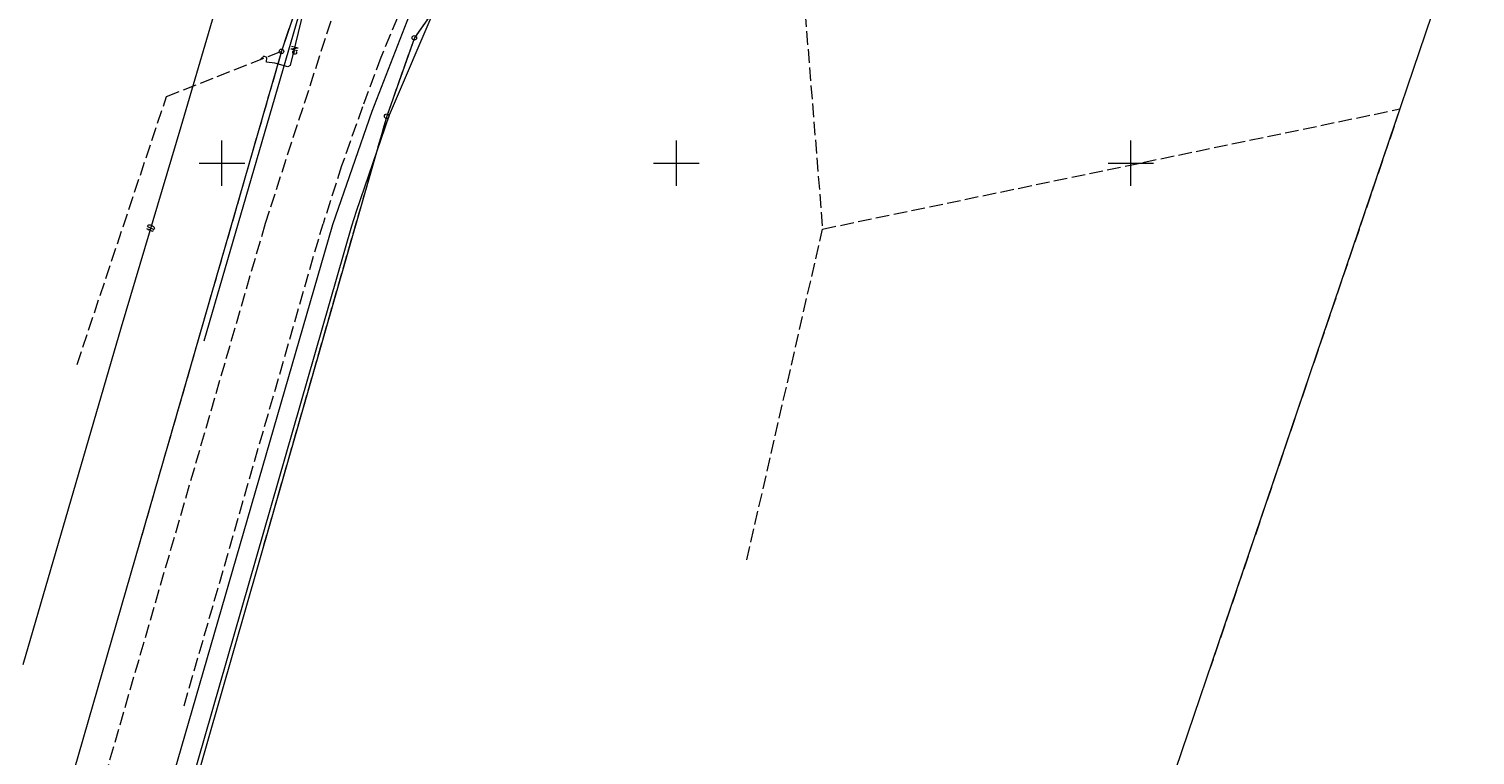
# Model space of a CAD drawing. Header units: metres. Extents: x 6578771 to 6579176, y 5823446 to 5823990.
# Tile 4 of 13: x 6578929 to 6579088, y 5823635 to 5823715. Entities that reach past the tile are written whole.
import ezdxf
from ezdxf.enums import TextEntityAlignment as Align

# ---------------------------------------------------------------- set-up
doc = ezdxf.new("R2010")
doc.units = ezdxf.units.M
doc.header["$MEASUREMENT"] = 0
for name, pattern in [('1', [0]), ('1_OTKJ', [2, 1.5, -0.5]), ('1_OTKR', [0]), ('3_SUEP_A', [0]), ('3_SUTP_A', [0]), ('GDE', [0]), ('GUK', [2, 1.5, -0.5])]:
    doc.linetypes.add(name, pattern=pattern)
doc.layers.get('0').update_dxf_attribs({"color": 250, "linetype": 'CONTINUOUS', "lineweight": 100})
for name, color, linetype, lineweight in [('Dzialki', 7, 'GDE', 18), ('EBTPO_L_0_a', 7, '1', 0), ('Kontury', 3, 'GUK', 18), ('OTK_L_0', 7, '1_OTKJ', 18), ('OTK_L_5', 7, 'CONTINUOUS', 18), ('Punkty', 7, 'CONTINUOUS', 18), ('SUEP_E_T_0', 1, 'CONTINUOUS', 0), ('SUEP_L_0', 1, '3_SUEP_A', 18), ('SUTP_E_T_0', 30, 'CONTINUOUS', 0), ('SUTP_L_0', 30, '3_SUTP_A', 18)]:
    doc.layers.add(name, color=color, linetype=linetype, lineweight=lineweight)
doc.styles.get("Standard").update_dxf_attribs({"font": 'Simplex.SHX', "width": 0.75})

# ---------------------------------------------------------------- blocks, each defined once
blk = doc.blocks.new('GRT')
at = {"linetype": 'Continuous'}
blk.add_circle((0, 0), 0.25, dxfattribs=at)

msp = doc.modelspace()

# ---------------------------------------------------------------- linework, layer by layer
at = {"layer": 'Dzialki'}
for p, q in [((6579048.31, 5823613.69), (6579110.76, 5823797.73)), ((6578986.01, 5823735.06), (6578971.17, 5823713.8)), ((6578958.01, 5823716.68), (6578956.55, 5823712.32)), ((6578971.17, 5823713.8), (6578968.13, 5823705.17)), ((6578956.55, 5823712.32), (6578914.4, 5823566.24)), ((6578968.13, 5823705.17), (6578893.82, 5823446.01))]:
    msp.add_line(p, q, dxfattribs=at)
at = {"layer": 'EBTPO_L_0_a', "linetype": '1'}
for p, q in [((6578950, 5823697.5), (6578950, 5823702.5)), ((6579000, 5823697.5), (6579000, 5823702.5)), ((6579050, 5823697.5), (6579050, 5823702.5)), ((6578947.5, 5823700), (6578952.5, 5823700)), ((6578997.5, 5823700), (6579002.5, 5823700)), ((6579047.5, 5823700), (6579052.5, 5823700))]:
    msp.add_line(p, q, dxfattribs=at)
at = {"layer": 'Kontury'}
for p, q in [((6579012.23, 5823740.45), (6579016.09, 5823692.75)), ((6578986.01, 5823735.06), (6578971.17, 5823713.8)), ((6578958.01, 5823716.68), (6578956.55, 5823712.32)), ((6578971.17, 5823713.8), (6578968.13, 5823705.17)), ((6578956.55, 5823712.32), (6578940.81, 5823657.75)), ((6578943.9, 5823707.34), (6578956.55, 5823712.32)), ((6578934.06, 5823677.83), (6578943.9, 5823707.34)), ((6578968.13, 5823705.17), (6578954.58, 5823657.92)), ((6579016.09, 5823692.75), (6579079.62, 5823705.97)), ((6579079.62, 5823705.97), (6579058.74, 5823644.44)), ((6579007.75, 5823656.33), (6579016.09, 5823692.75))]:
    msp.add_line(p, q, dxfattribs=at)
at = {"layer": 'OTK_L_0', "linetype": '1_OTKJ'}
for p, q in [((6578962.59, 5823717.53), (6578954.75, 5823693.35)), ((6578969.32, 5823716.04), (6578967.48, 5823711.65)), ((6578967.48, 5823711.65), (6578965.48, 5823706.22)), ((6578965.48, 5823706.22), (6578963.16, 5823699.71)), ((6578963.16, 5823699.71), (6578961.12, 5823693.33)), ((6578954.75, 5823693.35), (6578929.12, 5823604.86)), ((6578945.84, 5823640.26), (6578961.12, 5823693.33))]:
    msp.add_line(p, q, dxfattribs=at)
at = {"layer": 'OTK_L_5', "linetype": '1_OTKR'}
for p, q in [((6578971.46, 5823718.53), (6578966.5, 5823705.69)), ((6578968.45, 5823705.34), (6578973.56, 5823717.33)), ((6578966.5, 5823705.69), (6578962.16, 5823693.21)), ((6578964.81, 5823694.73), (6578968.45, 5823705.34)), ((6578964.28, 5823693.09), (6578964.81, 5823694.73)), ((6578962.16, 5823693.21), (6578936.24, 5823603.57)), ((6578938.41, 5823602.99), (6578964.28, 5823693.09))]:
    msp.add_line(p, q, dxfattribs=at)
at = {"layer": 'SUEP_L_0', "linetype": '3_SUEP_A'}
for p, q in [((6578958.99, 5823716.83), (6578957.52, 5823710.76)), ((6578954.59, 5823711.8), (6578954.26, 5823711.51)), ((6578954.93, 5823711.64), (6578954.59, 5823711.8)), ((6578954.91, 5823711.14), (6578954.93, 5823711.64)), ((6578955.83, 5823711.03), (6578954.91, 5823711.14)), ((6578957.26, 5823710.62), (6578955.83, 5823711.03)), ((6578957.52, 5823710.76), (6578957.26, 5823710.62))]:
    msp.add_line(p, q, dxfattribs=at)
at = {"layer": 'SUTP_L_0', "linetype": '3_SUTP_A'}
for p, q in [((6578950.65, 5823721.65), (6578945.48, 5823703.99)), ((6578959.74, 5823720.75), (6578948, 5823680.39)), ((6578945.48, 5823703.99), (6578938.9, 5823681.95)), ((6578938.9, 5823681.95), (6578928.09, 5823644.77))]:
    msp.add_line(p, q, dxfattribs=at)

# ---------------------------------------------------------------- block references
at = {"layer": 'Punkty'}
for p in [(6578971.17, 5823713.8), (6578956.55, 5823712.32), (6578968.13, 5823705.17)]:
    msp.add_blockref('GRT', p, dxfattribs=at)

# ---------------------------------------------------------------- texts
at = {"layer": 'SUEP_E_T_0', "lineweight": 9, "width": 0.7}
msp.add_text('eN', height=0.75, rotation=76.383, dxfattribs=at).set_placement((6578957.93, 5823712.45), align=Align.MIDDLE)
at = {"layer": 'SUTP_E_T_0', "lineweight": 9, "width": 0.7}
msp.add_text('tD', height=0.75, rotation=64.6235, dxfattribs=at).set_placement((6578942.16, 5823692.87), align=Align.MIDDLE)

doc.saveas('drawing.dxf')
